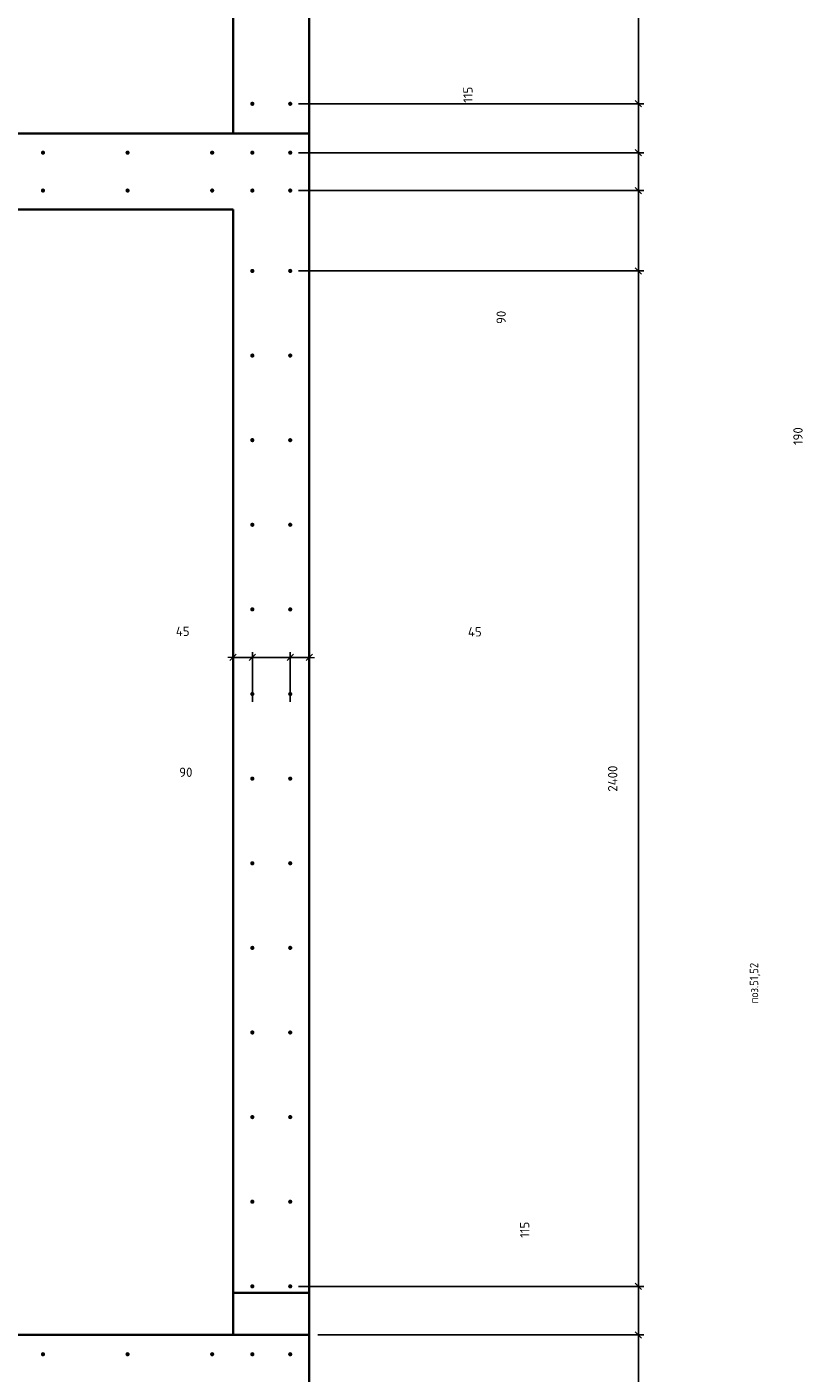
# Model space of a CAD drawing. Header units: millimetres. Extents: x 27309 to 183995, y -852 to 48500.
# Tile 32 of 93: x 136453 to 138290, y 40190 to 43372. Entities that reach past the tile are written whole.
import ezdxf

# ---------------------------------------------------------------- set-up
doc = ezdxf.new("R2010")
doc.units = ezdxf.units.MM
doc.header["$PDMODE"] = 65
for name, color, linetype, lineweight in [('Standard', 7, 'Continuous', 25), ('Арм.стержн. Выпуски', 180, 'Continuous', 35), ('Размерная линия_ общее', 7, 'Continuous', 13)]:
    doc.layers.add(name, color=color, linetype=linetype, lineweight=lineweight)
doc.styles.add('ISOCPEUR', font='ISOCPEUR')
doc.dimstyles.new('DIMSTYLE_3', dxfattribs={"dimtxt": 22, "dimasz": 25, "dimexe": 0, "dimexo": 0, "dimgap": 11, "dimtad": 2, "dimdec": 0, "dimrnd": 5, "dimzin": 12, "dimdsep": 46, "dimtxsty": 'ISOCPEUR', "dimblk1": 'ALL_ML_STRICH', "dimblk2": 'ALL_ML_STRICH', "dimsah": 1, "dimcen": 0, "dimclrd": 7, "dimclre": 256, "dimclrt": 7, "dimadec": 0, "dimazin": 0, "dimtfac": 1, "dimtdec": 0, "dimtix": 1, "dimtmove": 2, "dimatfit": 3, "dimfxl": 0, "dimtzin": 0, "dimlwd": 0, "dimlwe": -3, "dimarcsym": 0})
doc.dimstyles.new('DIMSTYLE_5', dxfattribs={"dimtxt": 22, "dimasz": 25, "dimexe": 0, "dimexo": 0, "dimgap": 11, "dimtad": 2, "dimdec": 0, "dimrnd": 5, "dimzin": 12, "dimdsep": 46, "dimtxsty": 'ISOCPEUR', "dimblk1": 'ALL_ML_STRICH', "dimblk2": 'ALL_ML_STRICH', "dimsah": 1, "dimcen": 0, "dimclrd": 7, "dimclre": 256, "dimclrt": 7, "dimadec": 0, "dimazin": 0, "dimtfac": 1, "dimtdec": 0, "dimtix": 1, "dimtmove": 2, "dimatfit": 3, "dimfxl": 0, "dimtvp": 1.2, "dimtzin": 0, "dimlwd": 0, "dimlwe": -3, "dimarcsym": 0})
doc.dimstyles.new('DIMSTYLE_7', dxfattribs={"dimtxt": 22, "dimasz": 25, "dimexe": 0, "dimexo": 0, "dimgap": 11, "dimtad": 0, "dimdec": 0, "dimrnd": 5, "dimzin": 12, "dimdsep": 46, "dimtxsty": 'ISOCPEUR', "dimblk1": 'ALL_ML_STRICH', "dimblk2": 'ALL_ML_STRICH', "dimsah": 1, "dimcen": 0, "dimclrd": 7, "dimclre": 256, "dimclrt": 7, "dimadec": 0, "dimazin": 0, "dimtfac": 1, "dimtdec": 0, "dimtix": 1, "dimtmove": 2, "dimatfit": 3, "dimfxl": 0, "dimtzin": 0, "dimlwd": 0, "dimlwe": -3, "dimarcsym": 0})

# ---------------------------------------------------------------- blocks, each defined once
blk = doc.blocks.new('ALL_ML_STRICH')
at = {"color": 0, "linetype": 'ByBlock', "lineweight": -2}
for p, q in [((-1, 0), (0.5, 0)), ((-0.3, -0.3), (0.3, 0.3)), ((0, -0.5), (0, 0.5))]:
    blk.add_line(p, q, dxfattribs=at)
blk = doc.blocks.new('*D180')
at = {"layer": 'DEFPOINTS', "color": 7, "linetype": 'Continuous', "lineweight": 13, "transparency": 33554687}
for p in [(137120, 41881.6), (137120, 41818.9), (137075, 41756.8)]:
    blk.add_point(p, dxfattribs=at)
at = {"layer": 'Размерная линия_ общее', "color": 253, "linetype": 'Continuous', "lineweight": -2, "true_color": 0xa0a0a0, "transparency": 33554687}
for p, q in [((137075, 41776.8), (137075, 41881.6)), ((137120, 41838.9), (137120, 41881.6))]:
    blk.add_line(p, q, dxfattribs=at)
at = {"layer": 'Размерная линия_ общее', "color": 7, "linetype": 'Continuous', "lineweight": -2, "transparency": 33554687}
blk.add_line((137120, 41881.6), (137075, 41881.6), dxfattribs=at)
at = {"layer": 'Размерная линия_ общее', "color": 7, "linetype": 'Continuous', "lineweight": 13, "transparency": 33554687, "xscale": 25, "yscale": 25, "zscale": 25}
for p, rotation in [((137075, 41881.6), 180), ((137120, 41881.6), 360)]:
    blk.add_blockref('ALL_ML_STRICH', p, dxfattribs=dict(at, rotation=rotation))
at = {"layer": 'Размерная линия_ общее', "color": 7, "linetype": 'Continuous', "lineweight": 13, "transparency": 33554687, "insert": (137511.5, 41942), "char_height": 22, "width": 44, "attachment_point": 5, "style": 'ISOCPEUR'}
blk.add_mtext('\\A1;{45}', dxfattribs=at)
blk = doc.blocks.new('*D181')
at = {"layer": 'DEFPOINTS', "color": 7, "linetype": 'Continuous', "lineweight": 13, "transparency": 33554687}
for p in [(137075, 41881.6), (136985.5, 41756.8), (137075, 41756.8)]:
    blk.add_point(p, dxfattribs=at)
at = {"layer": 'Размерная линия_ общее', "color": 253, "linetype": 'Continuous', "lineweight": -2, "true_color": 0xa0a0a0, "transparency": 33554687}
for p, q in [((136985.5, 41776.8), (136985.5, 41881.6)), ((137075, 41776.8), (137075, 41881.6))]:
    blk.add_line(p, q, dxfattribs=at)
at = {"layer": 'Размерная линия_ общее', "color": 7, "linetype": 'Continuous', "lineweight": -2, "transparency": 33554687}
blk.add_line((137075, 41881.6), (136985.5, 41881.6), dxfattribs=at)
at = {"layer": 'Размерная линия_ общее', "color": 7, "linetype": 'Continuous', "lineweight": 13, "transparency": 33554687, "xscale": 25, "yscale": 25, "zscale": 25}
for p, rotation in [((136985.5, 41881.6), 180), ((137075, 41881.6), 360)]:
    blk.add_blockref('ALL_ML_STRICH', p, dxfattribs=dict(at, rotation=rotation))
at = {"layer": 'Размерная линия_ общее', "color": 7, "linetype": 'Continuous', "lineweight": 13, "transparency": 33554687, "insert": (136828.3, 41610), "char_height": 22, "width": 44, "attachment_point": 5, "style": 'ISOCPEUR'}
blk.add_mtext('\\A1;{90}', dxfattribs=at)
blk = doc.blocks.new('*D182')
at = {"layer": 'DEFPOINTS', "color": 7, "linetype": 'Continuous', "lineweight": 13, "transparency": 33554687}
for p in [(136985.5, 41881.6), (136940, 41778.2), (136985.5, 41756.8)]:
    blk.add_point(p, dxfattribs=at)
at = {"layer": 'Размерная линия_ общее', "color": 253, "linetype": 'Continuous', "lineweight": -2, "true_color": 0xa0a0a0, "transparency": 33554687}
for p, q in [((136940, 41798.2), (136940, 41881.6)), ((136985.5, 41776.8), (136985.5, 41881.6))]:
    blk.add_line(p, q, dxfattribs=at)
at = {"layer": 'Размерная линия_ общее', "color": 7, "linetype": 'Continuous', "lineweight": -2, "transparency": 33554687}
blk.add_line((136985.5, 41881.6), (136940, 41881.6), dxfattribs=at)
at = {"layer": 'Размерная линия_ общее', "color": 7, "linetype": 'Continuous', "lineweight": 13, "transparency": 33554687, "xscale": 25, "yscale": 25, "zscale": 25}
for p, rotation in [((136940, 41881.6), 180), ((136985.5, 41881.6), 360)]:
    blk.add_blockref('ALL_ML_STRICH', p, dxfattribs=dict(at, rotation=rotation))
at = {"layer": 'Размерная линия_ общее', "color": 7, "linetype": 'Continuous', "lineweight": 13, "transparency": 33554687, "insert": (136820.9, 41943.2), "char_height": 22, "width": 44, "attachment_point": 5, "style": 'ISOCPEUR'}
blk.add_mtext('\\A1;{45}', dxfattribs=at)
blk = doc.blocks.new('*D499')
at = {"layer": 'DEFPOINTS', "color": 7, "linetype": 'Continuous', "lineweight": 13, "transparency": 33554687}
for p in [(137120, 40280), (137120, 40100), (137898.4, 40100)]:
    blk.add_point(p, dxfattribs=at)
at = {"layer": 'Размерная линия_ общее', "color": 253, "linetype": 'Continuous', "lineweight": -2, "true_color": 0xa0a0a0, "transparency": 33554687}
for p, q in [((137140, 40280), (137898.4, 40280)), ((137140, 40100), (137898.4, 40100))]:
    blk.add_line(p, q, dxfattribs=at)
at = {"layer": 'Размерная линия_ общее', "color": 7, "linetype": 'Continuous', "lineweight": -2, "transparency": 33554687}
blk.add_line((137898.4, 40100), (137898.4, 40280), dxfattribs=at)
at = {"layer": 'Размерная линия_ общее', "color": 7, "linetype": 'Continuous', "lineweight": 13, "transparency": 33554687, "xscale": 25, "yscale": 25, "zscale": 25}
for p, rotation in [((137898.4, 40280), 90), ((137898.4, 40100), 270)]:
    blk.add_blockref('ALL_ML_STRICH', p, dxfattribs=dict(at, rotation=rotation))
at = {"layer": 'Размерная линия_ общее', "color": 7, "linetype": 'Continuous', "lineweight": 13, "transparency": 33554687, "insert": (138238.5, 39664.9), "char_height": 22, "width": 66, "attachment_point": 5, "rotation": 90, "style": 'ISOCPEUR'}
blk.add_mtext('\\A1;{180}', dxfattribs=at)
blk = doc.blocks.new('*D500')
at = {"layer": 'DEFPOINTS', "color": 7, "linetype": 'Continuous', "lineweight": 13, "transparency": 33554687}
for p in [(137075, 40395), (137120, 40280), (137898.4, 40280)]:
    blk.add_point(p, dxfattribs=at)
at = {"layer": 'Размерная линия_ общее', "color": 253, "linetype": 'Continuous', "lineweight": -2, "true_color": 0xa0a0a0, "transparency": 33554687}
for p, q in [((137095, 40395), (137898.4, 40395)), ((137140, 40280), (137898.4, 40280))]:
    blk.add_line(p, q, dxfattribs=at)
at = {"layer": 'Размерная линия_ общее', "color": 7, "linetype": 'Continuous', "lineweight": -2, "transparency": 33554687}
blk.add_line((137898.4, 40280), (137898.4, 40395), dxfattribs=at)
at = {"layer": 'Размерная линия_ общее', "color": 7, "linetype": 'Continuous', "lineweight": 13, "transparency": 33554687, "xscale": 25, "yscale": 25, "zscale": 25}
for p, rotation in [((137898.4, 40395), 90), ((137898.4, 40280), 270)]:
    blk.add_blockref('ALL_ML_STRICH', p, dxfattribs=dict(at, rotation=rotation))
at = {"layer": 'Размерная линия_ общее', "color": 7, "linetype": 'Continuous', "lineweight": 13, "transparency": 33554687, "insert": (137629.3, 40528.7), "char_height": 22, "width": 66, "attachment_point": 5, "rotation": 90, "style": 'ISOCPEUR'}
blk.add_mtext('\\A1;{115}', dxfattribs=at)
blk = doc.blocks.new('*D501')
at = {"layer": 'DEFPOINTS', "color": 7, "linetype": 'Continuous', "lineweight": 13, "transparency": 33554687}
for p in [(137075, 42795), (137075, 40395), (137898.4, 40395)]:
    blk.add_point(p, dxfattribs=at)
at = {"layer": 'Размерная линия_ общее', "color": 253, "linetype": 'Continuous', "lineweight": -2, "true_color": 0xa0a0a0, "transparency": 33554687}
for p, q in [((137095, 42795), (137898.4, 42795)), ((137095, 40395), (137898.4, 40395))]:
    blk.add_line(p, q, dxfattribs=at)
at = {"layer": 'Размерная линия_ общее', "color": 7, "linetype": 'Continuous', "lineweight": -2, "transparency": 33554687}
blk.add_line((137898.4, 40395), (137898.4, 42795), dxfattribs=at)
at = {"layer": 'Размерная линия_ общее', "color": 7, "linetype": 'Continuous', "lineweight": 13, "transparency": 33554687, "xscale": 25, "yscale": 25, "zscale": 25}
for p, rotation in [((137898.4, 42795), 90), ((137898.4, 40395), 270)]:
    blk.add_blockref('ALL_ML_STRICH', p, dxfattribs=dict(at, rotation=rotation))
at = {"layer": 'Размерная линия_ общее', "color": 7, "linetype": 'Continuous', "lineweight": 13, "transparency": 33554687, "insert": (137837.4, 41595), "char_height": 22, "width": 88, "attachment_point": 5, "rotation": 90, "style": 'ISOCPEUR'}
blk.add_mtext('\\A1;{2400}', dxfattribs=at)
blk = doc.blocks.new('*D502')
at = {"layer": 'DEFPOINTS', "color": 7, "linetype": 'Continuous', "lineweight": 13, "transparency": 33554687}
for p in [(137075, 42985), (137075, 42795), (137898.4, 42795)]:
    blk.add_point(p, dxfattribs=at)
at = {"layer": 'Размерная линия_ общее', "color": 253, "linetype": 'Continuous', "lineweight": -2, "true_color": 0xa0a0a0, "transparency": 33554687}
for p, q in [((137095, 42985), (137898.4, 42985)), ((137095, 42795), (137898.4, 42795))]:
    blk.add_line(p, q, dxfattribs=at)
at = {"layer": 'Размерная линия_ общее', "color": 7, "linetype": 'Continuous', "lineweight": -2, "transparency": 33554687}
blk.add_line((137898.4, 42795), (137898.4, 42985), dxfattribs=at)
at = {"layer": 'Размерная линия_ общее', "color": 7, "linetype": 'Continuous', "lineweight": 13, "transparency": 33554687, "xscale": 25, "yscale": 25, "zscale": 25}
for p, rotation in [((137898.4, 42985), 90), ((137898.4, 42795), 270)]:
    blk.add_blockref('ALL_ML_STRICH', p, dxfattribs=dict(at, rotation=rotation))
at = {"layer": 'Размерная линия_ общее', "color": 7, "linetype": 'Continuous', "lineweight": 13, "transparency": 33554687, "insert": (138275.5, 42404.5), "char_height": 22, "width": 66, "attachment_point": 5, "rotation": 90, "style": 'ISOCPEUR'}
blk.add_mtext('\\A1;{190}', dxfattribs=at)
blk = doc.blocks.new('*D503')
at = {"layer": 'DEFPOINTS', "color": 7, "linetype": 'Continuous', "lineweight": 13, "transparency": 33554687}
for p in [(137075, 43074.5), (137075, 42985), (137898.4, 42985)]:
    blk.add_point(p, dxfattribs=at)
at = {"layer": 'Размерная линия_ общее', "color": 253, "linetype": 'Continuous', "lineweight": -2, "true_color": 0xa0a0a0, "transparency": 33554687}
for p, q in [((137095, 43074.5), (137898.4, 43074.5)), ((137095, 42985), (137898.4, 42985))]:
    blk.add_line(p, q, dxfattribs=at)
at = {"layer": 'Размерная линия_ общее', "color": 7, "linetype": 'Continuous', "lineweight": -2, "transparency": 33554687}
blk.add_line((137898.4, 42985), (137898.4, 43074.5), dxfattribs=at)
at = {"layer": 'Размерная линия_ общее', "color": 7, "linetype": 'Continuous', "lineweight": 13, "transparency": 33554687, "xscale": 25, "yscale": 25, "zscale": 25}
for p, rotation in [((137898.4, 43074.5), 90), ((137898.4, 42985), 270)]:
    blk.add_blockref('ALL_ML_STRICH', p, dxfattribs=dict(at, rotation=rotation))
at = {"layer": 'Размерная линия_ общее', "color": 7, "linetype": 'Continuous', "lineweight": 13, "transparency": 33554687, "insert": (137573.7, 42685.2), "char_height": 22, "width": 44, "attachment_point": 5, "rotation": 90, "style": 'ISOCPEUR'}
blk.add_mtext('\\A1;{90}', dxfattribs=at)
blk = doc.blocks.new('*D504')
at = {"layer": 'DEFPOINTS', "color": 7, "linetype": 'Continuous', "lineweight": 13, "transparency": 33554687}
for p in [(137075, 43190), (137075, 43074.5), (137898.4, 43074.5)]:
    blk.add_point(p, dxfattribs=at)
at = {"layer": 'Размерная линия_ общее', "color": 253, "linetype": 'Continuous', "lineweight": -2, "true_color": 0xa0a0a0, "transparency": 33554687}
for p, q in [((137095, 43190), (137898.4, 43190)), ((137095, 43074.5), (137898.4, 43074.5))]:
    blk.add_line(p, q, dxfattribs=at)
at = {"layer": 'Размерная линия_ общее', "color": 7, "linetype": 'Continuous', "lineweight": -2, "transparency": 33554687}
blk.add_line((137898.4, 43074.5), (137898.4, 43190), dxfattribs=at)
at = {"layer": 'Размерная линия_ общее', "color": 7, "linetype": 'Continuous', "lineweight": 13, "transparency": 33554687, "xscale": 25, "yscale": 25, "zscale": 25}
for p, rotation in [((137898.4, 43190), 90), ((137898.4, 43074.5), 270)]:
    blk.add_blockref('ALL_ML_STRICH', p, dxfattribs=dict(at, rotation=rotation))
at = {"layer": 'Размерная линия_ общее', "color": 7, "linetype": 'Continuous', "lineweight": 13, "transparency": 33554687, "insert": (137495.1, 43211.5), "char_height": 22, "width": 66, "attachment_point": 5, "rotation": 90, "style": 'ISOCPEUR'}
blk.add_mtext('\\A1;{115}', dxfattribs=at)
blk = doc.blocks.new('*D505')
at = {"layer": 'DEFPOINTS', "color": 7, "linetype": 'Continuous', "lineweight": 13, "transparency": 33554687}
for p in [(137075, 44190), (137075, 43190), (137898.4, 43190)]:
    blk.add_point(p, dxfattribs=at)
at = {"layer": 'Размерная линия_ общее', "color": 253, "linetype": 'Continuous', "lineweight": -2, "true_color": 0xa0a0a0, "transparency": 33554687}
for p, q in [((137095, 44190), (137898.4, 44190)), ((137095, 43190), (137898.4, 43190))]:
    blk.add_line(p, q, dxfattribs=at)
at = {"layer": 'Размерная линия_ общее', "color": 7, "linetype": 'Continuous', "lineweight": -2, "transparency": 33554687}
blk.add_line((137898.4, 43190), (137898.4, 44190), dxfattribs=at)
at = {"layer": 'Размерная линия_ общее', "color": 7, "linetype": 'Continuous', "lineweight": 13, "transparency": 33554687, "xscale": 25, "yscale": 25, "zscale": 25}
for p, rotation in [((137898.4, 44190), 90), ((137898.4, 43190), 270)]:
    blk.add_blockref('ALL_ML_STRICH', p, dxfattribs=dict(at, rotation=rotation))
at = {"layer": 'Размерная линия_ общее', "color": 7, "linetype": 'Continuous', "lineweight": 13, "transparency": 33554687, "insert": (137826.4, 43652.6), "char_height": 22, "width": 1.1, "attachment_point": 1, "rotation": 90, "line_spacing_factor": 0.60241, "style": 'ISOCPEUR'}
blk.add_mtext('5х200', dxfattribs=at)

msp = doc.modelspace()

# ---------------------------------------------------------------- hatches: boundary and pattern name
at = {"layer": 'Арм.стержн. Выпуски', "linetype": 'Continuous', "lineweight": 35, "transparency": 33554687}
for points in [[(136990.5, 43190), (136990.1, 43191.9), (136989, 43193.5), (136987.4, 43194.6), (136985.5, 43195), (136983.6, 43194.6), (136981.9, 43193.5), (136980.8, 43191.9), (136980.5, 43190), (136980.8, 43188.1), (136981.9, 43186.5), (136983.6, 43185.4), (136985.5, 43185), (136987.4, 43185.4), (136989, 43186.5), (136990.1, 43188.1)], [(137080, 43190), (137079.6, 43191.9), (137078.5, 43193.5), (137076.9, 43194.6), (137075, 43195), (137073.1, 43194.6), (137071.5, 43193.5), (137070.4, 43191.9), (137070, 43190), (137070.4, 43188.1), (137071.5, 43186.5), (137073.1, 43185.4), (137075, 43185), (137076.9, 43185.4), (137078.5, 43186.5), (137079.6, 43188.1)], [(136495.5, 43074.5), (136495.1, 43076.4), (136494, 43078), (136492.4, 43079.1), (136490.5, 43079.5), (136488.6, 43079.1), (136487, 43078), (136485.9, 43076.4), (136485.5, 43074.5), (136485.9, 43072.6), (136487, 43071), (136488.6, 43069.9), (136490.5, 43069.5), (136492.4, 43069.9), (136494, 43071), (136495.1, 43072.6)], [(136695.5, 43074.5), (136695.1, 43076.4), (136694, 43078), (136692.4, 43079.1), (136690.5, 43079.5), (136688.6, 43079.1), (136687, 43078), (136685.9, 43076.4), (136685.5, 43074.5), (136685.9, 43072.6), (136687, 43071), (136688.6, 43069.9), (136690.5, 43069.5), (136692.4, 43069.9), (136694, 43071), (136695.1, 43072.6)], [(136895.5, 43074.5), (136895.1, 43076.4), (136894, 43078), (136892.4, 43079.1), (136890.5, 43079.5), (136888.6, 43079.1), (136887, 43078), (136885.9, 43076.4), (136885.5, 43074.5), (136885.9, 43072.6), (136887, 43071), (136888.6, 43069.9), (136890.5, 43069.5), (136892.4, 43069.9), (136894, 43071), (136895.1, 43072.6)], [(136990.5, 43074.5), (136990.1, 43076.4), (136989, 43078), (136987.4, 43079.1), (136985.5, 43079.5), (136983.6, 43079.1), (136981.9, 43078), (136980.8, 43076.4), (136980.5, 43074.5), (136980.8, 43072.6), (136981.9, 43071), (136983.6, 43069.9), (136985.5, 43069.5), (136987.4, 43069.9), (136989, 43071), (136990.1, 43072.6)], [(137080, 43074.5), (137079.6, 43076.4), (137078.5, 43078), (137076.9, 43079.1), (137075, 43079.5), (137073.1, 43079.1), (137071.5, 43078), (137070.4, 43076.4), (137070, 43074.5), (137070.4, 43072.6), (137071.5, 43071), (137073.1, 43069.9), (137075, 43069.5), (137076.9, 43069.9), (137078.5, 43071), (137079.6, 43072.6)], [(136495.5, 42985), (136495.1, 42986.9), (136494, 42988.5), (136492.4, 42989.6), (136490.5, 42990), (136488.6, 42989.6), (136487, 42988.5), (136485.9, 42986.9), (136485.5, 42985), (136485.9, 42983.1), (136487, 42981.4), (136488.6, 42980.4), (136490.5, 42980), (136492.4, 42980.4), (136494, 42981.4), (136495.1, 42983.1)], [(136695.5, 42985), (136695.1, 42986.9), (136694, 42988.5), (136692.4, 42989.6), (136690.5, 42990), (136688.6, 42989.6), (136687, 42988.5), (136685.9, 42986.9), (136685.5, 42985), (136685.9, 42983.1), (136687, 42981.4), (136688.6, 42980.4), (136690.5, 42980), (136692.4, 42980.4), (136694, 42981.4), (136695.1, 42983.1)], [(136895.5, 42985), (136895.1, 42986.9), (136894, 42988.5), (136892.4, 42989.6), (136890.5, 42990), (136888.6, 42989.6), (136887, 42988.5), (136885.9, 42986.9), (136885.5, 42985), (136885.9, 42983.1), (136887, 42981.4), (136888.6, 42980.4), (136890.5, 42980), (136892.4, 42980.4), (136894, 42981.4), (136895.1, 42983.1)], [(136990.5, 42985), (136990.1, 42986.9), (136989, 42988.5), (136987.4, 42989.6), (136985.5, 42990), (136983.6, 42989.6), (136981.9, 42988.5), (136980.8, 42986.9), (136980.5, 42985), (136980.8, 42983.1), (136981.9, 42981.4), (136983.6, 42980.4), (136985.5, 42980), (136987.4, 42980.4), (136989, 42981.4), (136990.1, 42983.1)], [(137080, 42985), (137079.6, 42986.9), (137078.5, 42988.5), (137076.9, 42989.6), (137075, 42990), (137073.1, 42989.6), (137071.5, 42988.5), (137070.4, 42986.9), (137070, 42985), (137070.4, 42983.1), (137071.5, 42981.4), (137073.1, 42980.4), (137075, 42980), (137076.9, 42980.4), (137078.5, 42981.4), (137079.6, 42983.1)], [(136990.5, 42795), (136990.1, 42796.9), (136989, 42798.5), (136987.4, 42799.6), (136985.5, 42800), (136983.6, 42799.6), (136981.9, 42798.5), (136980.8, 42796.9), (136980.5, 42795), (136980.8, 42793.1), (136981.9, 42791.5), (136983.6, 42790.4), (136985.5, 42790), (136987.4, 42790.4), (136989, 42791.5), (136990.1, 42793.1)], [(137080, 42795), (137079.6, 42796.9), (137078.5, 42798.5), (137076.9, 42799.6), (137075, 42800), (137073.1, 42799.6), (137071.5, 42798.5), (137070.4, 42796.9), (137070, 42795), (137070.4, 42793.1), (137071.5, 42791.5), (137073.1, 42790.4), (137075, 42790), (137076.9, 42790.4), (137078.5, 42791.5), (137079.6, 42793.1)], [(136990.5, 42595), (136990.1, 42596.9), (136989, 42598.5), (136987.4, 42599.6), (136985.5, 42600), (136983.6, 42599.6), (136981.9, 42598.5), (136980.8, 42596.9), (136980.5, 42595), (136980.8, 42593.1), (136981.9, 42591.5), (136983.6, 42590.4), (136985.5, 42590), (136987.4, 42590.4), (136989, 42591.5), (136990.1, 42593.1)], [(137080, 42595), (137079.6, 42596.9), (137078.5, 42598.5), (137076.9, 42599.6), (137075, 42600), (137073.1, 42599.6), (137071.5, 42598.5), (137070.4, 42596.9), (137070, 42595), (137070.4, 42593.1), (137071.5, 42591.5), (137073.1, 42590.4), (137075, 42590), (137076.9, 42590.4), (137078.5, 42591.5), (137079.6, 42593.1)], [(136990.5, 42395), (136990.1, 42396.9), (136989, 42398.5), (136987.4, 42399.6), (136985.5, 42400), (136983.6, 42399.6), (136981.9, 42398.5), (136980.8, 42396.9), (136980.5, 42395), (136980.8, 42393.1), (136981.9, 42391.5), (136983.6, 42390.4), (136985.5, 42390), (136987.4, 42390.4), (136989, 42391.5), (136990.1, 42393.1)], [(137080, 42395), (137079.6, 42396.9), (137078.5, 42398.5), (137076.9, 42399.6), (137075, 42400), (137073.1, 42399.6), (137071.5, 42398.5), (137070.4, 42396.9), (137070, 42395), (137070.4, 42393.1), (137071.5, 42391.5), (137073.1, 42390.4), (137075, 42390), (137076.9, 42390.4), (137078.5, 42391.5), (137079.6, 42393.1)], [(136990.5, 42195), (136990.1, 42196.9), (136989, 42198.5), (136987.4, 42199.6), (136985.5, 42200), (136983.6, 42199.6), (136981.9, 42198.5), (136980.8, 42196.9), (136980.5, 42195), (136980.8, 42193.1), (136981.9, 42191.5), (136983.6, 42190.4), (136985.5, 42190), (136987.4, 42190.4), (136989, 42191.5), (136990.1, 42193.1)], [(137080, 42195), (137079.6, 42196.9), (137078.5, 42198.5), (137076.9, 42199.6), (137075, 42200), (137073.1, 42199.6), (137071.5, 42198.5), (137070.4, 42196.9), (137070, 42195), (137070.4, 42193.1), (137071.5, 42191.5), (137073.1, 42190.4), (137075, 42190), (137076.9, 42190.4), (137078.5, 42191.5), (137079.6, 42193.1)], [(136990.5, 41995), (136990.1, 41996.9), (136989, 41998.5), (136987.4, 41999.6), (136985.5, 42000), (136983.6, 41999.6), (136981.9, 41998.5), (136980.8, 41996.9), (136980.5, 41995), (136980.8, 41993.1), (136981.9, 41991.5), (136983.6, 41990.4), (136985.5, 41990), (136987.4, 41990.4), (136989, 41991.5), (136990.1, 41993.1)], [(137080, 41995), (137079.6, 41996.9), (137078.5, 41998.5), (137076.9, 41999.6), (137075, 42000), (137073.1, 41999.6), (137071.5, 41998.5), (137070.4, 41996.9), (137070, 41995), (137070.4, 41993.1), (137071.5, 41991.5), (137073.1, 41990.4), (137075, 41990), (137076.9, 41990.4), (137078.5, 41991.5), (137079.6, 41993.1)], [(136990.5, 41795), (136990.1, 41796.9), (136989, 41798.5), (136987.4, 41799.6), (136985.5, 41800), (136983.6, 41799.6), (136981.9, 41798.5), (136980.8, 41796.9), (136980.5, 41795), (136980.8, 41793.1), (136981.9, 41791.5), (136983.6, 41790.4), (136985.5, 41790), (136987.4, 41790.4), (136989, 41791.5), (136990.1, 41793.1)], [(137080, 41795), (137079.6, 41796.9), (137078.5, 41798.5), (137076.9, 41799.6), (137075, 41800), (137073.1, 41799.6), (137071.5, 41798.5), (137070.4, 41796.9), (137070, 41795), (137070.4, 41793.1), (137071.5, 41791.5), (137073.1, 41790.4), (137075, 41790), (137076.9, 41790.4), (137078.5, 41791.5), (137079.6, 41793.1)], [(136990.5, 41595), (136990.1, 41596.9), (136989, 41598.5), (136987.4, 41599.6), (136985.5, 41600), (136983.6, 41599.6), (136981.9, 41598.5), (136980.8, 41596.9), (136980.5, 41595), (136980.8, 41593.1), (136981.9, 41591.5), (136983.6, 41590.4), (136985.5, 41590), (136987.4, 41590.4), (136989, 41591.5), (136990.1, 41593.1)], [(137080, 41595), (137079.6, 41596.9), (137078.5, 41598.5), (137076.9, 41599.6), (137075, 41600), (137073.1, 41599.6), (137071.5, 41598.5), (137070.4, 41596.9), (137070, 41595), (137070.4, 41593.1), (137071.5, 41591.5), (137073.1, 41590.4), (137075, 41590), (137076.9, 41590.4), (137078.5, 41591.5), (137079.6, 41593.1)], [(136990.5, 41395), (136990.1, 41396.9), (136989, 41398.5), (136987.4, 41399.6), (136985.5, 41400), (136983.6, 41399.6), (136981.9, 41398.5), (136980.8, 41396.9), (136980.5, 41395), (136980.8, 41393.1), (136981.9, 41391.5), (136983.6, 41390.4), (136985.5, 41390), (136987.4, 41390.4), (136989, 41391.5), (136990.1, 41393.1)], [(137080, 41395), (137079.6, 41396.9), (137078.5, 41398.5), (137076.9, 41399.6), (137075, 41400), (137073.1, 41399.6), (137071.5, 41398.5), (137070.4, 41396.9), (137070, 41395), (137070.4, 41393.1), (137071.5, 41391.5), (137073.1, 41390.4), (137075, 41390), (137076.9, 41390.4), (137078.5, 41391.5), (137079.6, 41393.1)], [(136990.5, 41195), (136990.1, 41196.9), (136989, 41198.5), (136987.4, 41199.6), (136985.5, 41200), (136983.6, 41199.6), (136981.9, 41198.5), (136980.8, 41196.9), (136980.5, 41195), (136980.8, 41193.1), (136981.9, 41191.5), (136983.6, 41190.4), (136985.5, 41190), (136987.4, 41190.4), (136989, 41191.5), (136990.1, 41193.1)], [(137080, 41195), (137079.6, 41196.9), (137078.5, 41198.5), (137076.9, 41199.6), (137075, 41200), (137073.1, 41199.6), (137071.5, 41198.5), (137070.4, 41196.9), (137070, 41195), (137070.4, 41193.1), (137071.5, 41191.5), (137073.1, 41190.4), (137075, 41190), (137076.9, 41190.4), (137078.5, 41191.5), (137079.6, 41193.1)], [(136990.5, 40995), (136990.1, 40996.9), (136989, 40998.5), (136987.4, 40999.6), (136985.5, 41000), (136983.6, 40999.6), (136981.9, 40998.5), (136980.8, 40996.9), (136980.5, 40995), (136980.8, 40993.1), (136981.9, 40991.5), (136983.6, 40990.4), (136985.5, 40990), (136987.4, 40990.4), (136989, 40991.5), (136990.1, 40993.1)], [(137080, 40995), (137079.6, 40996.9), (137078.5, 40998.5), (137076.9, 40999.6), (137075, 41000), (137073.1, 40999.6), (137071.5, 40998.5), (137070.4, 40996.9), (137070, 40995), (137070.4, 40993.1), (137071.5, 40991.5), (137073.1, 40990.4), (137075, 40990), (137076.9, 40990.4), (137078.5, 40991.5), (137079.6, 40993.1)], [(136990.5, 40795), (136990.1, 40796.9), (136989, 40798.5), (136987.4, 40799.6), (136985.5, 40800), (136983.6, 40799.6), (136981.9, 40798.5), (136980.8, 40796.9), (136980.5, 40795), (136980.8, 40793.1), (136981.9, 40791.5), (136983.6, 40790.4), (136985.5, 40790), (136987.4, 40790.4), (136989, 40791.5), (136990.1, 40793.1)], [(137080, 40795), (137079.6, 40796.9), (137078.5, 40798.5), (137076.9, 40799.6), (137075, 40800), (137073.1, 40799.6), (137071.5, 40798.5), (137070.4, 40796.9), (137070, 40795), (137070.4, 40793.1), (137071.5, 40791.5), (137073.1, 40790.4), (137075, 40790), (137076.9, 40790.4), (137078.5, 40791.5), (137079.6, 40793.1)], [(136990.5, 40595), (136990.1, 40596.9), (136989, 40598.5), (136987.4, 40599.6), (136985.5, 40600), (136983.6, 40599.6), (136981.9, 40598.5), (136980.8, 40596.9), (136980.5, 40595), (136980.8, 40593.1), (136981.9, 40591.5), (136983.6, 40590.4), (136985.5, 40590), (136987.4, 40590.4), (136989, 40591.5), (136990.1, 40593.1)], [(137080, 40595), (137079.6, 40596.9), (137078.5, 40598.5), (137076.9, 40599.6), (137075, 40600), (137073.1, 40599.6), (137071.5, 40598.5), (137070.4, 40596.9), (137070, 40595), (137070.4, 40593.1), (137071.5, 40591.5), (137073.1, 40590.4), (137075, 40590), (137076.9, 40590.4), (137078.5, 40591.5), (137079.6, 40593.1)], [(136990.5, 40395), (136990.1, 40396.9), (136989, 40398.5), (136987.4, 40399.6), (136985.5, 40400), (136983.6, 40399.6), (136981.9, 40398.5), (136980.8, 40396.9), (136980.5, 40395), (136980.8, 40393.1), (136981.9, 40391.5), (136983.6, 40390.4), (136985.5, 40390), (136987.4, 40390.4), (136989, 40391.5), (136990.1, 40393.1)], [(137080, 40395), (137079.6, 40396.9), (137078.5, 40398.5), (137076.9, 40399.6), (137075, 40400), (137073.1, 40399.6), (137071.5, 40398.5), (137070.4, 40396.9), (137070, 40395), (137070.4, 40393.1), (137071.5, 40391.5), (137073.1, 40390.4), (137075, 40390), (137076.9, 40390.4), (137078.5, 40391.5), (137079.6, 40393.1)], [(136495.5, 40234.5), (136495.1, 40236.4), (136494, 40238), (136492.4, 40239.1), (136490.5, 40239.5), (136488.6, 40239.1), (136487, 40238), (136485.9, 40236.4), (136485.5, 40234.5), (136485.9, 40232.6), (136487, 40231), (136488.6, 40229.9), (136490.5, 40229.5), (136492.4, 40229.9), (136494, 40231), (136495.1, 40232.6)], [(136695.5, 40234.5), (136695.1, 40236.4), (136694, 40238), (136692.4, 40239.1), (136690.5, 40239.5), (136688.6, 40239.1), (136687, 40238), (136685.9, 40236.4), (136685.5, 40234.5), (136685.9, 40232.6), (136687, 40231), (136688.6, 40229.9), (136690.5, 40229.5), (136692.4, 40229.9), (136694, 40231), (136695.1, 40232.6)], [(136895.5, 40234.5), (136895.1, 40236.4), (136894, 40238), (136892.4, 40239.1), (136890.5, 40239.5), (136888.6, 40239.1), (136887, 40238), (136885.9, 40236.4), (136885.5, 40234.5), (136885.9, 40232.6), (136887, 40231), (136888.6, 40229.9), (136890.5, 40229.5), (136892.4, 40229.9), (136894, 40231), (136895.1, 40232.6)], [(136990.5, 40234.5), (136990.1, 40236.4), (136989, 40238), (136987.4, 40239.1), (136985.5, 40239.5), (136983.6, 40239.1), (136981.9, 40238), (136980.8, 40236.4), (136980.5, 40234.5), (136980.8, 40232.6), (136981.9, 40231), (136983.6, 40229.9), (136985.5, 40229.5), (136987.4, 40229.9), (136989, 40231), (136990.1, 40232.6)], [(137080, 40234.5), (137079.6, 40236.4), (137078.5, 40238), (137076.9, 40239.1), (137075, 40239.5), (137073.1, 40239.1), (137071.5, 40238), (137070.4, 40236.4), (137070, 40234.5), (137070.4, 40232.6), (137071.5, 40231), (137073.1, 40229.9), (137075, 40229.5), (137076.9, 40229.9), (137078.5, 40231), (137079.6, 40232.6)]]:
    msp.add_hatch(color=4, dxfattribs=at).paths.add_polyline_path(points)

# ---------------------------------------------------------------- linework, layer by layer
at = {"color": 7, "linetype": 'Continuous', "lineweight": 35, "transparency": 33554687}
for p, q in [((136940, 43940), (136940, 43120)), ((137120, 43120), (137120, 43940)), ((135010, 43120), (137120, 43120)), ((137120, 43120), (137120, 42940)), ((136940, 42940), (135190, 42940)), ((136940, 40380), (136940, 42940)), ((137120, 42940), (137120, 40380)), ((136940, 40380), (136940, 40280)), ((137120, 40380), (136940, 40380)), ((137120, 40280), (137120, 40380)), ((135190, 40280), (136940, 40280)), ((136940, 40280), (137120, 40280)), ((137120, 40280), (137120, 40100))]:
    msp.add_line(p, q, dxfattribs=at)

# ---------------------------------------------------------------- texts
at = {"layer": 'Standard', "color": 7, "linetype": 'Continuous', "lineweight": 13, "transparency": 33554687, "insert": (138186.2, 41063.5), "char_height": 20, "width": 104.817, "attachment_point": 7, "rotation": 90, "style": 'ISOCPEUR'}
msp.add_mtext('\\A1;{\\fISOCPEUR|i0|b0;\\H20.000000;\\W0.909091;\\C7;поз.51,52}\\P', dxfattribs=at)

# ---------------------------------------------------------------- dimensions: what is measured, and where the dimension line sits
at = {"layer": 'Размерная линия_ общее', "color": 7, "linetype": 'Continuous', "lineweight": 13, "transparency": 33554687}
dim = msp.add_linear_dim(base=(137898.4, 44190), p1=(137095, 43190), p2=(137095, 44190), angle=90, text='5х200', dimstyle='DIMSTYLE_3', override={"dimpost": '<>', "dimclrd": 7, "dimclre": 253, "dimclrt": 7, "dimlwd": 0, "dimlwe": 65533}, dxfattribs=at)
dim.commit()
dim.dimension.update_dxf_attribs({"geometry": '*D505', "text_midpoint": (137887.4, 43690), "dimtype": 160})
for base, p1, p2, angle, dimstyle, picture, middle in [((137898.3985, 43190), (137095, 43074.5034), (137095, 43190), 90, 'DIMSTYLE_3', '*D504', (137495.0672, 43211.5435)), ((137898.3985, 43074.5034), (137095, 42984.9721), (137095, 43074.5034), 90, 'DIMSTYLE_3', '*D503', (137573.7272, 42685.2393)), ((137898.4, 42985), (137095, 42795), (137095, 42985), 90, 'DIMSTYLE_7', '*D502', (138275.5, 42404.5)), ((137898.4, 42795), (137095, 40395), (137095, 42795), 90, 'DIMSTYLE_3', '*D501', (137837.4, 41595)), ((136940, 41881.585), (136985.4966, 41776.8383), (136940, 41798.2259), 180, 'DIMSTYLE_5', '*D182', (136820.9243, 41943.1953)), ((137075, 41881.6), (137120, 41838.9), (137075, 41776.8), 180, 'DIMSTYLE_5', '*D180', (137511.5, 41942)), ((136985.4966, 41881.585), (137075.0279, 41776.8383), (136985.4966, 41776.8383), 180, 'DIMSTYLE_3', '*D181', (136828.3062, 41610.0255)), ((137898.4, 40395), (137140, 40280), (137095, 40395), 90, 'DIMSTYLE_3', '*D500', (137629.3, 40528.7)), ((137898.4, 40280), (137140, 40100), (137140, 40280), 90, 'DIMSTYLE_7', '*D499', (138238.5, 39664.9))]:
    dim = msp.add_linear_dim(base=base, p1=p1, p2=p2, angle=angle, dimstyle=dimstyle, override={"dimpost": '<>', "dimclrd": 7, "dimclre": 253, "dimclrt": 7, "dimlwd": 0, "dimlwe": 65533}, dxfattribs=at)
    dim.commit()
    dim.dimension.update_dxf_attribs({"geometry": picture, "text_midpoint": middle, "dimtype": 160})

doc.saveas('drawing.dxf')
